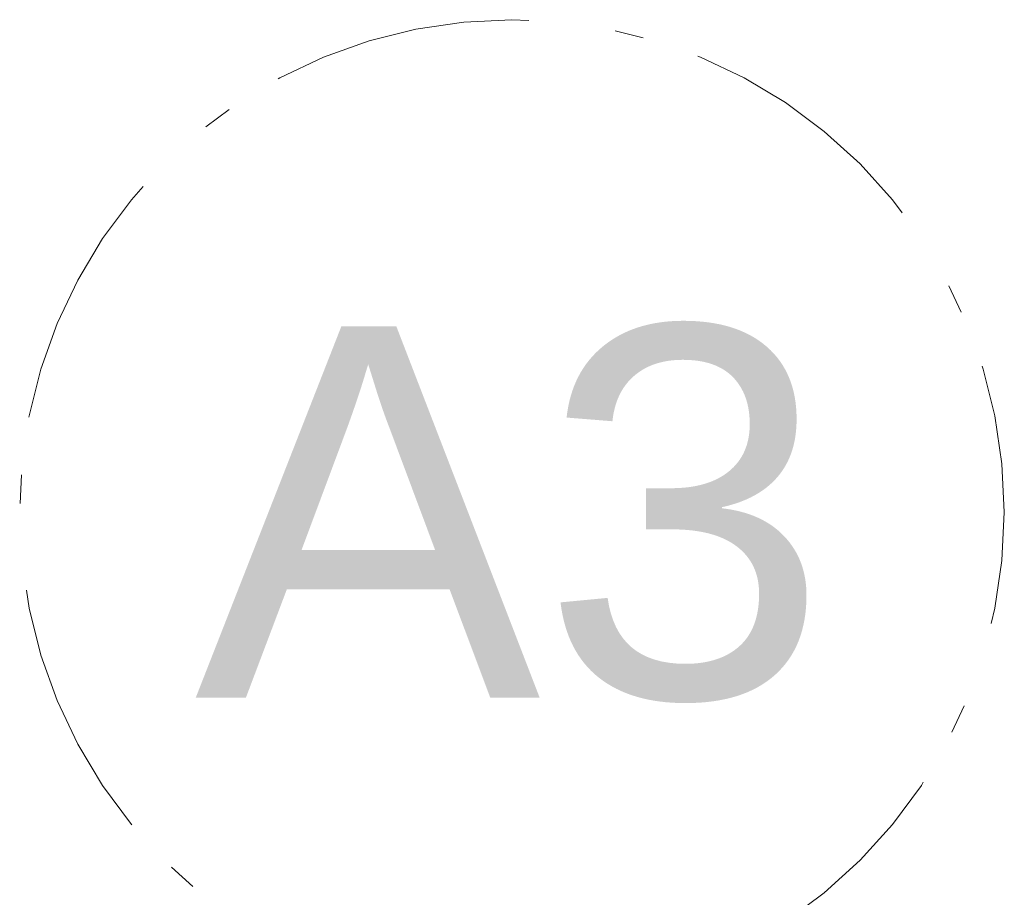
# Model space of a CAD drawing. Header units: millimetres. Extents: x -62314 to 79800, y -34032 to 28340.
# Tile 22 of 85: x 1313 to 2513, y 23141 to 24210. Entities that reach past the tile are written whole.
import ezdxf
from ezdxf.enums import TextEntityAlignment as Align

# ---------------------------------------------------------------- set-up
doc = ezdxf.new("R2010")
doc.units = ezdxf.units.MM
doc.header["$LTSCALE"] = 508
doc.header["$PDMODE"] = 1
doc.header["$PDSIZE"] = -2
doc.linetypes.add('Dash Style-6', pattern=[1.04164, 0.625, -0.20828, 0.06943, -0.13893])
doc.layers.add('(00) tekening-stramien-algemeen', color=7, linetype='Dash Style-6', lineweight=0)
doc.layers.add('None', color=7, linetype='Continuous', lineweight=0)
doc.styles.add('Arial', font='Arial')

# ---------------------------------------------------------------- blocks, each defined once
blk = doc.blocks.new('00-stramienbol')
at = {"layer": '(00) tekening-stramien-algemeen', "color": 2, "lineweight": 0, "transparency": 33554687, "flags": 128}
blk.add_lwpolyline([(0, 600), (58.8, 597.1), (117.1, 588.5), (174.2, 574.2), (229.6, 554.3), (282.8, 529.2), (333.3, 498.9), (380.6, 463.8), (424.3, 424.3), (463.8, 380.6), (498.9, 333.3), (529.2, 282.8), (554.3, 229.6), (574.2, 174.2), (588.5, 117.1), (597.1, 58.8), (600, 0), (597.1, -58.8), (588.5, -117.1), (574.2, -174.2), (554.3, -229.6), (529.2, -282.8), (498.9, -333.3), (463.8, -380.6), (424.3, -424.3), (380.6, -463.8), (333.3, -498.9), (282.8, -529.2), (229.6, -554.3), (174.2, -574.2), (117.1, -588.5), (58.8, -597.1), (0, -600), (-58.8, -597.1), (-117.1, -588.5), (-174.2, -574.2), (-229.6, -554.3), (-282.8, -529.2), (-333.3, -498.9), (-380.6, -463.8), (-424.3, -424.3), (-463.8, -380.6), (-498.9, -333.3), (-529.2, -282.8), (-554.3, -229.6), (-574.2, -174.2), (-588.5, -117.1), (-597.1, -58.8), (-600, 0), (-597.1, 58.8), (-588.5, 117.1), (-574.2, 174.2), (-554.3, 229.6), (-529.2, 282.8), (-498.9, 333.3), (-463.8, 380.6), (-424.3, 424.3), (-380.6, 463.8), (-333.3, 498.9), (-282.8, 529.2), (-229.6, 554.3), (-174.2, 574.2), (-117.1, 588.5), (-58.8, 597.1)], close=True, dxfattribs=at)
at = {"layer": '(00) tekening-stramien-algemeen', "color": 2, "linetype": 'Continuous', "lineweight": 0, "transparency": 33554687}
for p in [(0, 600), (-600, 0), (0, 0), (600, 0), (0, -600)]:
    blk.add_point(p, dxfattribs=at)
at = {"layer": '(00) tekening-stramien-algemeen', "color": 2, "transparency": 33554687, "style": 'Arial'}
blk.add_attdef('hoofdveld', text='', height=452.7, dxfattribs=at).set_placement((0, 0), align=Align.MIDDLE_CENTER)
at = {"layer": 'None', "color": 0, "flags": 1}
for tag, p in [('subveld_1', (-600, -1414.8)), ('subveld_2', (-600, -2229.7))]:
    blk.add_attdef(tag, p, '', height=452.7, dxfattribs=at)
blk = doc.blocks.new('stramien langsgevel blok A')
at = {"layer": '(00) tekening-stramien-algemeen', "color": 2}
ref = blk.add_blockref('00-stramienbol', (18287.4, 600), dxfattribs=dict(at, rotation=180))
ref.add_attrib('hoofdveld', 'A3', dxfattribs={"color": 2, "transparency": 33554687, "height": 452.69, "style": 'Arial'}).set_placement((18287.4, 600), align=Align.MIDDLE_CENTER)

msp = doc.modelspace()

# ---------------------------------------------------------------- block references
at = {"layer": 'None', "color": 17, "transparency": 33554687}
msp.add_blockref('stramien langsgevel blok A', (-16374.38, 23010.29), dxfattribs=at)

doc.saveas('drawing.dxf')
